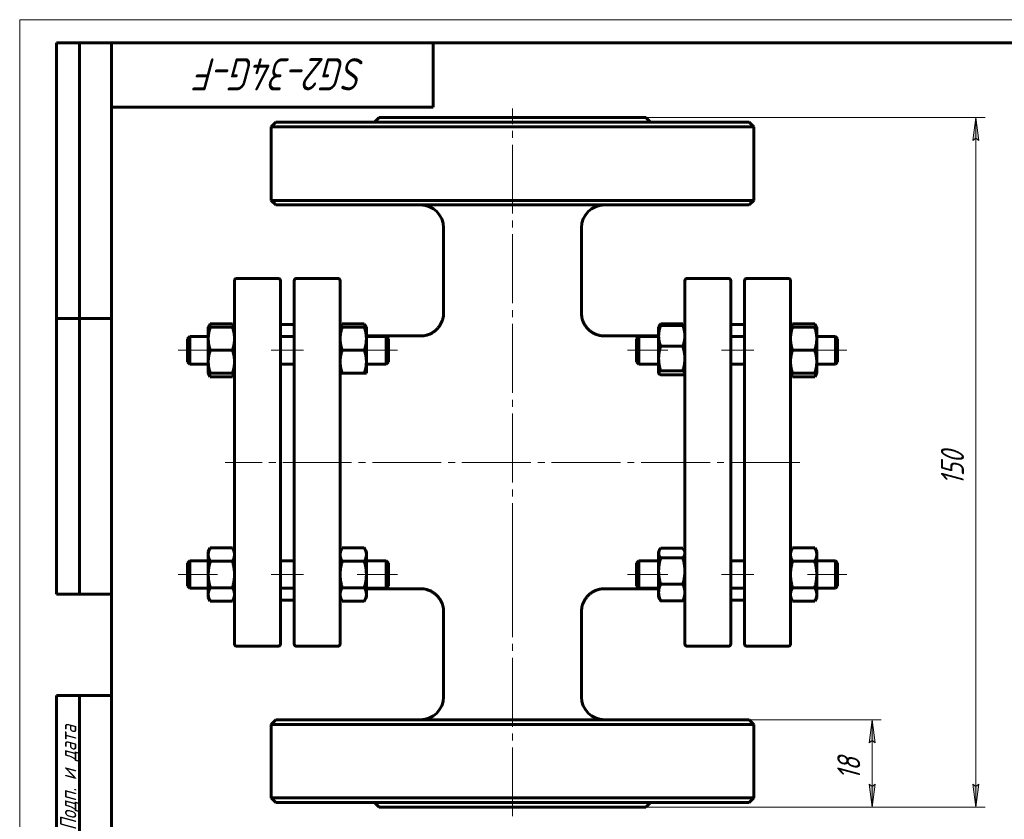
# Model space of a CAD drawing. Header units: millimetres. Extents: x 0 to 420, y 0 to 297.
# Tile 2 of 3: x 0 to 214, y 123 to 297. Entities that reach past the tile are written whole.
import ezdxf

# ---------------------------------------------------------------- set-up
doc = ezdxf.new("R2010")
doc.units = ezdxf.units.MM
for name, pattern in [('K5LT_AXLED', [19.5, 15, -1.5, 1.5, -1.5]), ('K5LT_BASIC', [0]), ('K5LT_THIN', [0])]:
    doc.linetypes.add(name, pattern=pattern)
doc.layers.add('Системный слой', color=7, linetype='Continuous')
doc.layers.add('Системный слой (1)', color=251, linetype='Continuous', true_color=0x6c6c6c)
doc.styles.add('KDIMTEXTSTYLE', font='GOST_AU.SHX', dxfattribs={"width": 0.96, "oblique": 15, "height": 5})
doc.styles.add('KTEXTSTYLE', font='GOST_AU.SHX', dxfattribs={"width": 0.96, "height": 5})
doc.dimstyles.new('KDIMSTYLE (1.00)', dxfattribs={"dimtxt": 5, "dimasz": 1, "dimexe": 2, "dimexo": 0, "dimgap": 1, "dimtad": 1, "dimtxsty": 'KDIMTEXTSTYLE', "dimsah": 1, "dimcen": 0, "dimdle": 1, "dimadec": 0, "dimazin": 0, "dimtfac": 0.667, "dimtmove": 0, "dimatfit": 3, "dimfxl": 1, "dimtvp": 1, "dimtolj": 1, "dimtzin": 0, "dimarcsym": 0})

# ---------------------------------------------------------------- blocks, each defined once
blk = doc.blocks.new('U0')
at = {"layer": 'Системный слой (1)', "linetype": 'K5LT_BASIC', "lineweight": 60}
for p, q in [((139.04, 220.16), (139.04, 220.12)), ((139.04, 220.12), (139.05, 220.08)), ((139.05, 220.08), (139.07, 220.04)), ((139.07, 220.04), (139.15, 219.94)), ((139.15, 219.94), (139.29, 219.83)), ((139.29, 219.83), (139.48, 219.72))]:
    blk.add_line(p, q, dxfattribs=at)
blk = doc.blocks.new('U1')
at = {"layer": 'Системный слой (1)', "linetype": 'K5LT_BASIC', "lineweight": 60}
for p, q in [((144.29, 219.72), (144.48, 219.83)), ((144.48, 219.83), (144.62, 219.94)), ((144.62, 219.94), (144.7, 220.04)), ((144.7, 220.04), (144.72, 220.08)), ((144.72, 220.08), (144.73, 220.12)), ((144.73, 220.12), (144.74, 220.16))]:
    blk.add_line(p, q, dxfattribs=at)
blk = doc.blocks.new('U2')
at = {"layer": 'Системный слой (1)', "linetype": 'K5LT_BASIC', "lineweight": 60}
for p, q in [((75.44, 173.2), (87.24, 173.2)), ((127.23, 173.2), (139.04, 173.2))]:
    blk.add_line(p, q, dxfattribs=at)
blk = doc.blocks.new('U3')
at = {"layer": 'Системный слой (1)', "linetype": 'K5LT_BASIC', "lineweight": 60}
for p, q in [((75.44, 228.2), (87.24, 228.2)), ((127.23, 228.2), (139.04, 228.2))]:
    blk.add_line(p, q, dxfattribs=at)
blk = doc.blocks.new('U4')
at = {"layer": 'Системный слой (1)', "linetype": 'K5LT_BASIC', "lineweight": 60}
for p, q in [((69.92, 230.35), (69.84, 230.1)), ((70.04, 230.6), (69.92, 230.35)), ((70.18, 230.87), (70.04, 230.6))]:
    blk.add_line(p, q, dxfattribs=at)
blk = doc.blocks.new('U5')
at = {"layer": 'Системный слой (1)', "linetype": 'K5LT_BASIC', "lineweight": 60}
for p, q in [((75.13, 230.6), (74.99, 230.87)), ((75.25, 230.35), (75.13, 230.6)), ((75.33, 230.1), (75.25, 230.35))]:
    blk.add_line(p, q, dxfattribs=at)
blk = doc.blocks.new('U6')
at = {"layer": 'Системный слой (1)', "linetype": 'K5LT_BASIC', "lineweight": 60}
for p, q in [((41.14, 220.1), (41.22, 219.85)), ((41.22, 219.85), (41.34, 219.6)), ((41.34, 219.6), (41.48, 219.33))]:
    blk.add_line(p, q, dxfattribs=at)
blk = doc.blocks.new('U7')
at = {"layer": 'Системный слой (1)', "linetype": 'K5LT_BASIC', "lineweight": 60}
for p, q in [((41.22, 230.35), (41.14, 230.1)), ((41.34, 230.6), (41.22, 230.35)), ((41.48, 230.87), (41.34, 230.6))]:
    blk.add_line(p, q, dxfattribs=at)
blk = doc.blocks.new('U8')
at = {"layer": 'Системный слой (1)', "linetype": 'K5LT_BASIC', "lineweight": 60}
for p, q in [((46.29, 219.33), (46.43, 219.6)), ((46.43, 219.6), (46.55, 219.85)), ((46.55, 219.85), (46.63, 220.1))]:
    blk.add_line(p, q, dxfattribs=at)
blk = doc.blocks.new('U9')
at = {"layer": 'Системный слой (1)', "linetype": 'K5LT_BASIC', "lineweight": 60}
for p, q in [((46.43, 230.6), (46.29, 230.87)), ((46.55, 230.35), (46.43, 230.6)), ((46.63, 230.1), (46.55, 230.35))]:
    blk.add_line(p, q, dxfattribs=at)
blk = doc.blocks.new('U10')
at = {"layer": 'Системный слой (1)', "linetype": 'K5LT_BASIC', "lineweight": 60}
for p, q in [((167.92, 230.35), (167.84, 230.1)), ((168.04, 230.6), (167.92, 230.35)), ((168.18, 230.87), (168.04, 230.6))]:
    blk.add_line(p, q, dxfattribs=at)
blk = doc.blocks.new('U11')
at = {"layer": 'Системный слой (1)', "linetype": 'K5LT_BASIC', "lineweight": 60}
for p, q in [((167.84, 220.1), (167.92, 219.85)), ((167.92, 219.85), (168.04, 219.6)), ((168.04, 219.6), (168.18, 219.33))]:
    blk.add_line(p, q, dxfattribs=at)
blk = doc.blocks.new('U12')
at = {"layer": 'Системный слой (1)', "linetype": 'K5LT_BASIC', "lineweight": 60}
for p, q in [((172.99, 219.33), (173.13, 219.6)), ((173.13, 219.6), (173.25, 219.85)), ((173.25, 219.85), (173.33, 220.1))]:
    blk.add_line(p, q, dxfattribs=at)
blk = doc.blocks.new('U13')
at = {"layer": 'Системный слой (1)', "linetype": 'K5LT_BASIC', "lineweight": 60}
for p, q in [((173.13, 230.6), (172.99, 230.87)), ((173.25, 230.35), (173.13, 230.6)), ((173.33, 230.1), (173.25, 230.35))]:
    blk.add_line(p, q, dxfattribs=at)
blk = doc.blocks.new('U14')
at = {"layer": 'Системный слой (1)', "linetype": 'K5LT_BASIC', "lineweight": 60}
for p, q in [((139.06, 181.2), (139.04, 180.97)), ((139.13, 181.43), (139.06, 181.2)), ((139.25, 181.68), (139.13, 181.43)), ((139.32, 181.79), (139.25, 181.68)), ((139.39, 181.9), (139.32, 181.79)), ((139.48, 182.02), (139.39, 181.9))]:
    blk.add_line(p, q, dxfattribs=at)
blk = doc.blocks.new('U15')
at = {"layer": 'Системный слой (1)', "linetype": 'K5LT_BASIC', "lineweight": 60}
for p, q in [((144.38, 181.9), (144.29, 182.02)), ((144.46, 181.79), (144.38, 181.9)), ((144.52, 181.68), (144.46, 181.79)), ((144.64, 181.43), (144.52, 181.68)), ((144.71, 181.2), (144.64, 181.43)), ((144.74, 180.97), (144.71, 181.2))]:
    blk.add_line(p, q, dxfattribs=at)
blk = doc.blocks.new('U16')
at = {"layer": 'Системный слой (1)', "linetype": 'K5LT_BASIC', "lineweight": 60}
for p, q in [((139.17, 230.32), (139.14, 230.24)), ((139.21, 230.39), (139.17, 230.32)), ((139.25, 230.47), (139.21, 230.39)), ((139.32, 230.58), (139.25, 230.47)), ((139.39, 230.69), (139.32, 230.58)), ((139.48, 230.81), (139.39, 230.69))]:
    blk.add_line(p, q, dxfattribs=at)
blk = doc.blocks.new('U17')
at = {"layer": 'Системный слой (1)', "linetype": 'K5LT_BASIC', "lineweight": 60}
for p, q in [((144.38, 230.69), (144.29, 230.81)), ((144.46, 230.58), (144.38, 230.69)), ((144.52, 230.47), (144.46, 230.58)), ((144.56, 230.39), (144.52, 230.47)), ((144.6, 230.32), (144.56, 230.39)), ((144.63, 230.24), (144.6, 230.32))]:
    blk.add_line(p, q, dxfattribs=at)
blk = doc.blocks.new('D0')
at = {"layer": 'Системный слой (1)'}
for points in [[(208.71, 270.7), (208.05, 275.7), (207.39, 270.7), (208.05, 271.2)], [(208.05, 125.7), (208.71, 130.7), (208.05, 130.2), (207.39, 130.7)]]:
    blk.add_hatch(color=256, dxfattribs=at).paths.add_polyline_path(points)
at = {"layer": 'Системный слой (1)', "linetype": 'K5LT_THIN', "lineweight": 18}
for p, q in [((107.24, 275.7), (210.05, 275.7)), ((207.39, 270.7), (208.05, 275.7)), ((208.05, 275.7), (208.71, 270.7)), ((208.05, 271.2), (207.39, 270.7)), ((208.71, 270.7), (208.05, 271.2)), ((208.05, 125.7), (207.39, 130.7)), ((207.39, 130.7), (208.05, 130.2)), ((208.05, 130.2), (208.71, 130.7)), ((208.71, 130.7), (208.05, 125.7)), ((107.24, 125.7), (210.05, 125.7))]:
    blk.add_line(p, q, dxfattribs=at)
blk.add_wipeout([(207.05, 195.76), (199.67, 195.76), (199.67, 205.25), (207.05, 205.25)]).dxf.layer = 'Системный слой (1)'
blk.add_line((208.05, 275.7), (208.05, 125.7), dxfattribs=at)
at = {"layer": 'Системный слой (1)', "insert": (200.46, 195.76), "char_height": 5, "attachment_point": 1, "rotation": 90, "style": 'KTEXTSTYLE'}
blk.add_mtext('\\H5.0;\\W1.000;\\Q15;\\Q15;\\W0.960;150', dxfattribs=at)
blk = doc.blocks.new('KDIMARROW_01')
at = {"layer": 'Системный слой'}
blk.add_hatch(color=0, dxfattribs=at).paths.add_polyline_path([(-5, -0.66), (0, 0), (-5, 0.66), (-4.5, 0)])
at = {"layer": 'Системный слой', "color": 0, "linetype": 'K5LT_THIN', "lineweight": 18}
for p, q in [((-4.5, 0), (-5, 0.66)), ((-5, 0.66), (0, 0)), ((0, 0), (-5, -0.66)), ((-5, -0.66), (-4.5, 0))]:
    blk.add_line(p, q, dxfattribs=at)
at = {"layer": 'Системный слой (1)', "color": 0, "linetype": 'K5LT_THIN', "lineweight": 18}
blk.add_line((318.02, 200.7), (317.02, 200.7), dxfattribs=at)
blk = doc.blocks.new('D1')
at = {"layer": 'Системный слой (1)'}
blk.add_hatch(color=256, dxfattribs=at).paths.add_polyline_path([(186.15, 139.7), (185.49, 144.7), (184.83, 139.7), (185.49, 140.2)])
at = {"layer": 'Системный слой (1)', "linetype": 'K5LT_THIN', "lineweight": 18}
for p, q in [((153.16, 144.7), (187.49, 144.7)), ((184.83, 139.7), (185.49, 144.7)), ((185.49, 144.7), (186.15, 139.7)), ((185.49, 140.2), (184.83, 139.7)), ((186.15, 139.7), (185.49, 140.2)), ((128.95, 125.7), (187.49, 125.7))]:
    blk.add_line(p, q, dxfattribs=at)
blk.add_wipeout([(184.49, 131.65), (177.11, 131.65), (177.11, 138.48), (184.49, 138.48)]).dxf.layer = 'Системный слой (1)'
at = {"layer": 'Системный слой (1)'}
blk.add_hatch(color=256, dxfattribs=at).paths.add_polyline_path([(185.49, 125.7), (186.15, 130.7), (185.49, 130.2), (184.83, 130.7)])
at = {"layer": 'Системный слой (1)', "linetype": 'K5LT_THIN', "lineweight": 18}
for p, q in [((185.49, 144.7), (185.49, 125.7)), ((185.49, 125.7), (184.83, 130.7)), ((184.83, 130.7), (185.49, 130.2)), ((185.49, 130.2), (186.15, 130.7)), ((186.15, 130.7), (185.49, 125.7))]:
    blk.add_line(p, q, dxfattribs=at)
at = {"layer": 'Системный слой (1)', "insert": (177.9, 131.65), "char_height": 5, "attachment_point": 1, "rotation": 90, "style": 'KTEXTSTYLE'}
blk.add_mtext('\\H5.0;\\W1.000;\\Q15;\\Q15;\\W0.960;18', dxfattribs=at)
blk = doc.blocks.new('U57')
at = {"linetype": 'K5LT_THIN', "lineweight": 18}
for p, q in [((0, 0), (0, 297)), ((0, 297), (420, 297))]:
    blk.add_line(p, q, dxfattribs=at)
at = {"linetype": 'K5LT_BASIC', "lineweight": 60}
for p, q in [((8, 172), (8, 292)), ((20, 292), (8, 292)), ((13, 172), (13, 292)), ((20, 5), (20, 292)), ((20, 292), (415, 292)), ((90, 292), (90, 278)), ((90, 278), (20, 278)), ((20, 232), (8, 232)), ((20, 172), (8, 172)), ((8, 5), (8, 150)), ((20, 150), (8, 150)), ((13, 5), (13, 150))]:
    blk.add_line(p, q, dxfattribs=at)
at = {"attachment_point": 1, "style": 'KTEXTSTYLE'}
for s, insert, char_height, rotation in [('\\H5.0;\\W1.000;\\Q15;\\Q15;\\W0.960;\\H7.00;SG2-34G-F', (75.26, 281.64), 7, 180), ('\\H5.0;\\W1.000;\\Q15;\\Q15;\\W0.960;\\H3.50;Подп. и дата', (8.82, 120.66), 3.5, 90)]:
    blk.add_mtext(s, dxfattribs=dict(at, insert=insert, char_height=char_height, rotation=rotation))

msp = doc.modelspace()

# ---------------------------------------------------------------- linework, layer by layer
at = {"layer": 'Системный слой (1)', "linetype": 'K5LT_BASIC', "lineweight": 60}
for p, q in [((55.736, 274.704), (54.736, 273.704)), ((158.736, 274.704), (55.736, 274.704)), ((78.236, 275.704), (77.236, 274.704)), ((78.236, 275.704), (136.236, 275.704)), ((136.236, 275.704), (137.236, 274.704)), ((158.736, 274.704), (159.736, 273.704)), ((54.736, 273.704), (159.736, 273.704)), ((54.736, 257.704), (54.736, 273.704)), ((159.736, 257.704), (159.736, 273.704)), ((55.736, 256.704), (54.736, 257.704)), ((159.736, 257.704), (54.736, 257.704)), ((158.736, 256.704), (159.736, 257.704)), ((55.736, 256.704), (158.736, 256.704)), ((92.24, 233.199), (92.236, 251.704)), ((122.236, 233.198), (122.236, 251.704)), ((46.736, 228.635), (46.736, 240.204)), ((47.236, 240.704), (56.236, 240.704)), ((56.736, 240.204), (56.736, 161.204)), ((59.736, 161.204), (59.736, 240.204)), ((69.236, 240.704), (60.236, 240.704)), ((69.736, 240.204), (69.736, 228.635)), ((144.736, 240.204), (144.736, 228.635)), ((154.236, 240.704), (145.236, 240.704)), ((154.736, 161.204), (154.736, 240.204)), ((157.736, 240.204), (157.736, 161.204)), ((158.236, 240.704), (167.236, 240.704)), ((167.736, 228.635), (167.736, 240.204)), ((41.036, 230.099), (41.482, 230.873)), ((41.036, 227.599), (41.036, 230.099)), ((41.036, 230.099), (41.482, 230.099)), ((41.482, 230.873), (46.289, 230.873)), ((41.482, 230.099), (46.289, 230.099)), ((46.736, 230.099), (46.289, 230.873)), ((46.289, 230.099), (46.736, 230.099)), ((56.736, 230.704), (59.736, 230.704)), ((69.736, 230.099), (70.182, 230.873)), ((69.736, 230.099), (70.182, 230.099)), ((70.182, 230.873), (74.989, 230.873)), ((70.182, 230.099), (74.989, 230.099)), ((75.436, 230.099), (74.989, 230.873)), ((74.989, 230.099), (75.436, 230.099)), ((75.436, 230.099), (75.436, 227.599)), ((139.036, 230.099), (139.069, 230.157)), ((139.036, 228.221), (139.036, 230.099)), ((139.069, 230.157), (139.248, 230.468)), ((139.482, 230.807), (144.289, 230.807)), ((139.482, 230.476), (144.289, 230.476)), ((144.702, 230.157), (144.523, 230.468)), ((144.736, 230.099), (144.702, 230.157)), ((154.736, 230.704), (157.736, 230.704)), ((167.736, 230.099), (168.182, 230.873)), ((167.736, 230.099), (168.182, 230.099)), ((168.182, 230.873), (172.989, 230.873)), ((168.182, 230.099), (172.989, 230.099)), ((173.436, 230.099), (172.989, 230.873)), ((172.989, 230.099), (173.436, 230.099)), ((173.436, 230.099), (173.436, 227.599)), ((36.486, 227.599), (36.986, 228.099)), ((36.486, 222.599), (36.486, 227.599)), ((36.986, 228.099), (36.986, 222.099)), ((36.986, 228.099), (41.036, 228.099)), ((41.036, 222.599), (41.036, 227.599)), ((46.736, 172.773), (46.736, 228.635)), ((56.736, 228.099), (59.736, 228.099)), ((69.736, 228.635), (69.736, 172.773)), ((75.436, 228.099), (79.736, 228.099)), ((75.436, 227.599), (75.436, 222.599)), ((80.236, 227.599), (79.736, 228.099)), ((79.736, 222.099), (79.736, 228.099)), ((80.236, 227.599), (80.236, 222.599)), ((134.236, 227.599), (134.736, 228.099)), ((134.236, 227.599), (134.236, 222.599)), ((134.736, 222.099), (134.736, 228.099)), ((134.736, 228.099), (139.036, 228.099)), ((139.036, 223.278), (139.036, 228.221)), ((144.736, 228.635), (144.736, 172.773)), ((154.736, 228.099), (157.736, 228.099)), ((167.736, 172.773), (167.736, 228.635)), ((173.436, 228.099), (177.486, 228.099)), ((173.436, 227.599), (173.436, 222.599)), ((177.486, 228.099), (177.486, 222.099)), ((177.986, 227.599), (177.486, 228.099)), ((177.986, 222.599), (177.986, 227.599)), ((41.482, 225.099), (46.289, 225.099)), ((70.182, 225.099), (74.989, 225.099)), ((139.482, 225.967), (144.289, 225.967)), ((168.182, 225.099), (172.989, 225.099)), ((139.036, 220.156), (139.036, 223.278)), ((36.486, 222.599), (36.986, 222.099)), ((36.986, 222.099), (41.036, 222.099)), ((41.036, 220.099), (41.036, 222.599)), ((56.736, 222.099), (59.736, 222.099)), ((75.436, 222.599), (75.436, 220.099)), ((75.436, 222.099), (79.736, 222.099)), ((80.236, 222.599), (79.736, 222.099)), ((134.236, 222.599), (134.736, 222.099)), ((134.736, 222.099), (139.036, 222.099)), ((154.736, 222.099), (157.736, 222.099)), ((173.436, 222.599), (173.436, 220.099)), ((173.436, 222.099), (177.486, 222.099)), ((177.986, 222.599), (177.486, 222.099)), ((41.482, 220.099), (41.036, 220.099)), ((41.036, 220.099), (41.482, 219.326)), ((41.482, 220.099), (46.289, 220.099)), ((41.482, 219.326), (46.289, 219.326)), ((46.736, 220.099), (46.289, 220.099)), ((46.736, 220.099), (46.289, 219.326)), ((70.182, 220.099), (69.736, 220.099)), ((70.182, 220.099), (74.989, 220.099)), ((75.436, 220.099), (74.989, 220.099)), ((139.036, 220.099), (139.036, 220.156)), ((139.036, 220.099), (139.069, 220.042)), ((139.482, 220.59), (144.289, 220.59)), ((139.482, 219.722), (144.289, 219.722)), ((144.736, 220.099), (144.702, 220.042)), ((167.736, 220.099), (168.182, 219.326)), ((168.182, 220.099), (167.736, 220.099)), ((168.182, 220.099), (172.989, 220.099)), ((168.182, 219.326), (172.989, 219.326)), ((173.436, 220.099), (172.989, 219.326)), ((173.436, 220.099), (172.989, 220.099)), ((41.036, 181.309), (41.482, 182.082)), ((41.036, 180.639), (41.036, 181.309)), ((41.036, 176.309), (41.036, 180.639)), ((41.482, 182.082), (46.289, 182.082)), ((46.736, 181.309), (46.289, 182.082)), ((69.736, 181.309), (70.182, 182.082)), ((70.182, 182.082), (74.989, 182.082)), ((75.436, 181.309), (74.989, 182.082)), ((75.436, 181.309), (75.436, 180.639)), ((75.436, 180.639), (75.436, 176.309)), ((139.036, 181.309), (139.248, 181.678)), ((139.036, 180.965), (139.036, 181.309)), ((139.036, 177.06), (139.036, 180.965)), ((139.482, 182.017), (144.289, 182.017)), ((144.736, 181.309), (144.523, 181.678)), ((167.736, 181.309), (168.182, 182.082)), ((168.182, 182.082), (172.989, 182.082)), ((173.436, 181.309), (172.989, 182.082)), ((173.436, 181.309), (173.436, 180.639)), ((173.436, 180.639), (173.436, 176.309)), ((36.486, 178.809), (36.986, 179.309)), ((36.486, 173.809), (36.486, 178.809)), ((36.986, 179.309), (36.986, 173.309)), ((36.986, 179.309), (41.036, 179.309)), ((41.482, 179.196), (46.289, 179.196)), ((56.736, 179.309), (59.736, 179.309)), ((70.182, 179.196), (74.989, 179.196)), ((75.436, 179.309), (79.736, 179.309)), ((80.236, 178.809), (79.736, 179.309)), ((79.736, 173.309), (79.736, 179.309)), ((80.236, 178.809), (80.236, 173.809)), ((134.236, 178.809), (134.736, 179.309)), ((134.236, 178.809), (134.236, 173.809)), ((134.736, 179.309), (139.036, 179.309)), ((134.736, 173.309), (134.736, 179.309)), ((139.482, 179.914), (144.289, 179.914)), ((154.736, 179.309), (157.736, 179.309)), ((168.182, 179.196), (172.989, 179.196)), ((173.436, 179.309), (177.486, 179.309)), ((177.486, 179.309), (177.486, 173.309)), ((177.986, 178.809), (177.486, 179.309)), ((177.986, 173.809), (177.986, 178.809)), ((41.036, 171.979), (41.036, 176.309)), ((75.436, 176.309), (75.436, 171.979)), ((139.036, 172.403), (139.036, 177.06)), ((173.436, 176.309), (173.436, 171.979)), ((36.486, 173.809), (36.986, 173.309)), ((80.236, 173.809), (79.736, 173.309)), ((134.236, 173.809), (134.736, 173.309)), ((139.482, 174.206), (144.289, 174.206)), ((177.986, 173.809), (177.486, 173.309)), ((36.986, 173.309), (41.036, 173.309)), ((41.036, 171.309), (41.036, 171.979)), ((41.482, 173.422), (46.289, 173.422)), ((46.736, 161.204), (46.736, 172.773)), ((56.736, 173.309), (59.736, 173.309)), ((69.736, 172.773), (69.736, 161.204)), ((70.182, 173.422), (74.989, 173.422)), ((75.436, 173.309), (79.736, 173.309)), ((75.436, 171.979), (75.436, 171.309)), ((134.736, 173.309), (139.036, 173.309)), ((139.036, 171.309), (139.036, 172.403)), ((144.736, 172.773), (144.736, 161.204)), ((154.736, 173.309), (157.736, 173.309)), ((167.736, 161.204), (167.736, 172.773)), ((168.182, 173.422), (172.989, 173.422)), ((173.436, 173.309), (177.486, 173.309)), ((173.436, 171.979), (173.436, 171.309)), ((41.036, 171.309), (41.482, 170.535)), ((41.482, 170.535), (46.289, 170.535)), ((46.736, 171.309), (46.289, 170.535)), ((56.736, 170.704), (59.736, 170.704)), ((69.736, 171.309), (70.182, 170.535)), ((70.182, 170.535), (74.989, 170.535)), ((75.436, 171.309), (74.989, 170.535)), ((139.036, 171.309), (139.248, 170.94)), ((139.482, 170.601), (144.289, 170.601)), ((144.736, 171.309), (144.523, 170.94)), ((154.736, 170.704), (157.736, 170.704)), ((167.736, 171.309), (168.182, 170.535)), ((168.182, 170.535), (172.989, 170.535)), ((173.436, 171.309), (172.989, 170.535)), ((92.236, 149.704), (92.24, 168.21)), ((122.236, 149.704), (122.233, 168.211)), ((47.236, 160.704), (56.236, 160.704)), ((69.236, 160.704), (60.236, 160.704)), ((154.236, 160.704), (145.236, 160.704)), ((158.236, 160.704), (167.236, 160.704)), ((55.736, 144.704), (54.736, 143.704)), ((54.736, 127.704), (54.736, 143.704)), ((54.736, 143.704), (159.736, 143.704)), ((158.736, 144.704), (55.736, 144.704)), ((158.736, 144.704), (159.736, 143.704)), ((159.736, 127.704), (159.736, 143.704)), ((55.736, 126.704), (54.736, 127.704)), ((159.736, 127.704), (54.736, 127.704)), ((55.736, 126.704), (158.736, 126.704)), ((78.236, 125.704), (77.236, 126.704)), ((136.236, 125.704), (137.236, 126.704)), ((158.736, 126.704), (159.736, 127.704)), ((78.236, 125.704), (136.236, 125.704))]:
    msp.add_line(p, q, dxfattribs=at)
at = {"layer": 'Системный слой (1)', "linetype": 'K5LT_AXLED', "lineweight": 18}
for p, q in [((43.036, 225.099), (34.486, 225.099)), ((61.736, 225.099), (54.736, 225.099)), ((82.236, 225.099), (73.436, 225.099)), ((43.036, 176.309), (34.486, 176.309)), ((61.736, 176.309), (54.736, 176.309)), ((82.236, 176.309), (73.436, 176.309))]:
    msp.add_line(p, q, dxfattribs=at)
at = {"layer": 'Системный слой (1)', "linetype": 'K5LT_BASIC', "lineweight": 60}
for centre, radius, start, end in [((87.236, 251.704), 5, 0, 90), ((127.236, 251.704), 5, 90, 180), ((47.236, 240.204), 0.5, 90, 180), ((56.236, 240.204), 0.5, 0, 90), ((60.236, 240.204), 0.5, 90, 180), ((69.236, 240.204), 0.5, 0, 90), ((145.236, 240.204), 0.5, 90, 180), ((154.236, 240.204), 0.5, 0, 90), ((158.236, 240.204), 0.5, 90, 180), ((167.236, 240.204), 0.5, 0, 90), ((71.736, 230.204), 2, 180, 183.00413), ((142.736, 230.204), 2, 357.12126, 0), ((71.736, 171.204), 2, 177.12126, 180), ((142.736, 171.204), 2, 0, 2.87874), ((47.236, 161.204), 0.5, 180, 270), ((56.236, 161.204), 0.5, 270, 0), ((60.236, 161.204), 0.5, 180, 270), ((69.236, 161.204), 0.5, 270, 0), ((145.236, 161.204), 0.5, 180, 270), ((154.236, 161.204), 0.5, 270, 0), ((158.236, 161.204), 0.5, 180, 270), ((167.236, 161.204), 0.5, 270, 0), ((87.236, 149.704), 5, 270, 0), ((127.236, 149.704), 5, 180, 270)]:
    msp.add_arc(centre, radius, start, end, dxfattribs=at)
for points, knots in [([(92.24, 233.199), (92.241, 233.198), (92.241, 233.198), (92.241, 233.194), (92.241, 233.192), (92.241, 233.186), (92.241, 233.182), (92.241, 233.171), (92.241, 233.164), (92.241, 233.142), (92.24, 233.128), (92.24, 233.087), (92.239, 233.059), (92.236, 232.978), (92.233, 232.924), (92.222, 232.765), (92.211, 232.66), (92.169, 232.35), (92.129, 232.146), (92.021, 231.733), (91.951, 231.525), (91.787, 231.122), (91.692, 230.927), (91.478, 230.55), (91.358, 230.369), (91.095, 230.02), (90.951, 229.853), (90.649, 229.546), (90.492, 229.405), (90.162, 229.145), (89.99, 229.027), (89.62, 228.805), (89.422, 228.703), (89.012, 228.526), (88.799, 228.45), (88.367, 228.327), (88.148, 228.28), (87.7, 228.216), (87.472, 228.199), (87.243, 228.199)], [0, 0, 0, 0, 0.0029263, 0.0029263, 0.0207703, 0.0207703, 0.0489993, 0.0489993, 0.101728, 0.101728, 0.2034559, 0.2034559, 0.4031825, 0.4031825, 0.7951769, 0.7951769, 1.564248, 1.564248, 3.0725555, 3.0725555, 4.6632246, 4.6632246, 6.2361638, 6.2361638, 7.8126687, 7.8126687, 9.4107275, 9.4107275, 10.9438689, 10.9438689, 12.4610178, 12.4610178, 14.0753005, 14.0753005, 15.7110711, 15.7110711, 17.3380893, 17.3380893, 18.9990679, 18.9990679, 18.9990679, 18.9990679]), ([(122.23, 233.198), (122.23, 233.195), (122.23, 233.193), (122.23, 233.188), (122.23, 233.185), (122.23, 233.176), (122.23, 233.17), (122.23, 233.154), (122.23, 233.143), (122.231, 233.112), (122.231, 233.091), (122.233, 233.029), (122.235, 232.988), (122.241, 232.867), (122.248, 232.787), (122.272, 232.552), (122.295, 232.398), (122.368, 232.031), (122.424, 231.819), (122.564, 231.408), (122.646, 231.207), (122.836, 230.82), (122.943, 230.633), (123.183, 230.27), (123.316, 230.094), (123.603, 229.763), (123.757, 229.607), (124.082, 229.318), (124.252, 229.186), (124.605, 228.948), (124.788, 228.841), (125.176, 228.644), (125.383, 228.556), (125.807, 228.407), (126.024, 228.347), (126.461, 228.256), (126.681, 228.226), (127.01, 228.203), (127.119, 228.199), (127.228, 228.199)], [0, 0, 0, 0, 0.0149197, 0.0149197, 0.0372992, 0.0372992, 0.0783284, 0.0783284, 0.1566568, 0.1566568, 0.3095836, 0.3095836, 0.6079775, 0.6079775, 1.1898456, 1.1898456, 2.3237426, 2.3237426, 3.9120446, 3.9120446, 5.4812761, 5.4812761, 7.0478212, 7.0478212, 8.6429913, 8.6429913, 10.236805, 10.236805, 11.7984593, 11.7984593, 13.3337939, 13.3337939, 14.9633218, 14.9633218, 16.5983563, 16.5983563, 18.208879, 18.208879, 18.9990678, 18.9990678, 18.9990678, 18.9990678]), ([(92.24, 168.21), (92.241, 168.21), (92.241, 168.211), (92.241, 168.214), (92.241, 168.217), (92.241, 168.223), (92.241, 168.227), (92.241, 168.238), (92.241, 168.246), (92.241, 168.268), (92.241, 168.282), (92.24, 168.324), (92.239, 168.353), (92.236, 168.436), (92.233, 168.491), (92.221, 168.655), (92.21, 168.763), (92.166, 169.082), (92.123, 169.291), (92.01, 169.709), (91.939, 169.916), (91.772, 170.318), (91.676, 170.512), (91.459, 170.887), (91.338, 171.068), (91.072, 171.416), (90.928, 171.582), (90.632, 171.878), (90.483, 172.011), (90.162, 172.263), (89.99, 172.382), (89.62, 172.603), (89.422, 172.705), (89.012, 172.883), (88.799, 172.959), (88.367, 173.081), (88.148, 173.128), (87.7, 173.193), (87.472, 173.209), (87.243, 173.21)], [0, 0, 0, 0, 0.0032258, 0.0032258, 0.0214177, 0.0214177, 0.0503185, 0.0503185, 0.1043786, 0.1043786, 0.2087572, 0.2087572, 0.4137729, 0.4137729, 0.8163213, 0.8163213, 1.606452, 1.606452, 3.1567813, 3.1567813, 4.7477132, 4.7477132, 6.3196188, 6.3196188, 7.8982635, 7.8982635, 9.4964965, 9.4964965, 10.9440564, 10.9440564, 12.4611871, 12.4611871, 14.0755036, 14.0755036, 15.711395, 15.711395, 17.3386233, 17.3386233, 18.9990648, 18.9990648, 18.9990648, 18.9990648]), ([(122.23, 168.211), (122.23, 168.213), (122.23, 168.216), (122.23, 168.221), (122.23, 168.224), (122.23, 168.233), (122.23, 168.238), (122.23, 168.255), (122.23, 168.265), (122.231, 168.297), (122.231, 168.318), (122.233, 168.381), (122.235, 168.422), (122.241, 168.543), (122.248, 168.623), (122.272, 168.858), (122.295, 169.013), (122.369, 169.381), (122.425, 169.593), (122.564, 170.003), (122.646, 170.202), (122.836, 170.589), (122.943, 170.776), (123.183, 171.139), (123.316, 171.314), (123.603, 171.646), (123.758, 171.802), (124.082, 172.09), (124.253, 172.222), (124.605, 172.461), (124.788, 172.568), (125.176, 172.765), (125.383, 172.853), (125.807, 173.001), (126.024, 173.062), (126.461, 173.152), (126.681, 173.183), (127.011, 173.206), (127.119, 173.21), (127.228, 173.21)], [0, 0, 0, 0, 0.0149685, 0.0149685, 0.0374212, 0.0374212, 0.0785846, 0.0785846, 0.1571692, 0.1571692, 0.3105962, 0.3105962, 0.6099661, 0.6099661, 1.1937374, 1.1937374, 2.3313431, 2.3313431, 3.9199569, 3.9199569, 5.4812699, 5.4812699, 7.0481232, 7.0481232, 8.6435806, 8.6435806, 10.2375811, 10.2375811, 11.7992778, 11.7992778, 13.3346583, 13.3346583, 14.9642966, 14.9642966, 16.5995273, 16.5995273, 18.2101966, 18.2101966, 18.9990647, 18.9990647, 18.9990647, 18.9990647])]:
    msp.add_open_spline(points, degree=3, knots=knots, dxfattribs=at)
for points, weights in [([(41.482, 230.099), (41.036, 228.76), (41.036, 227.599)], [1, 1.0379548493, 1]), ([(46.736, 227.599), (46.736, 228.76), (46.289, 230.099)], [1, 1.0379548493, 1]), ([(70.182, 230.099), (69.736, 228.76), (69.736, 227.599)], [1, 1.0379548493, 1]), ([(75.436, 227.599), (75.436, 228.76), (74.989, 230.099)], [1, 1.0379548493, 1]), ([(139.482, 230.476), (139.036, 229.268), (139.036, 228.221)], [1, 1.0379548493, 1]), ([(139.069, 230.157), (139.155, 230.306), (139.482, 230.476)], [1.01511635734, 1.02753739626, 1]), ([(144.736, 228.221), (144.736, 229.268), (144.289, 230.476)], [1, 1.0379548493, 1]), ([(144.289, 230.476), (144.616, 230.306), (144.702, 230.157)], [1, 1.02753764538, 1.0151161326]), ([(168.182, 230.099), (167.736, 228.76), (167.736, 227.599)], [1, 1.0379548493, 1]), ([(173.436, 227.599), (173.436, 228.76), (172.989, 230.099)], [1, 1.0379548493, 1]), ([(41.036, 227.599), (41.036, 226.439), (41.482, 225.099)], [1, 1.0379548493, 1]), ([(46.289, 225.099), (46.736, 226.439), (46.736, 227.599)], [1, 1.0379548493, 1]), ([(69.736, 227.599), (69.736, 226.439), (70.182, 225.099)], [1, 1.0379548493, 1]), ([(74.989, 225.099), (75.436, 226.439), (75.436, 227.599)], [1, 1.0379548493, 1]), ([(139.036, 228.221), (139.036, 227.175), (139.482, 225.967)], [1, 1.0379548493, 1]), ([(144.289, 225.967), (144.736, 227.175), (144.736, 228.221)], [1, 1.0379548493, 1]), ([(167.736, 227.599), (167.736, 226.439), (168.182, 225.099)], [1, 1.0379548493, 1]), ([(172.989, 225.099), (173.436, 226.439), (173.436, 227.599)], [1, 1.0379548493, 1]), ([(41.482, 225.099), (41.036, 223.76), (41.036, 222.599)], [1, 1.0379548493, 1]), ([(46.736, 222.599), (46.736, 223.76), (46.289, 225.099)], [1, 1.0379548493, 1]), ([(70.182, 225.099), (69.736, 223.76), (69.736, 222.599)], [1, 1.0379548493, 1]), ([(75.436, 222.599), (75.436, 223.76), (74.989, 225.099)], [1, 1.0379548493, 1]), ([(139.482, 225.967), (139.036, 224.526), (139.036, 223.278)], [1, 1.0379548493, 1]), ([(144.736, 223.278), (144.736, 224.526), (144.289, 225.967)], [1, 1.0379548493, 1]), ([(168.182, 225.099), (167.736, 223.76), (167.736, 222.599)], [1, 1.0379548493, 1]), ([(173.436, 222.599), (173.436, 223.76), (172.989, 225.099)], [1, 1.0379548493, 1]), ([(139.036, 223.278), (139.036, 222.03), (139.482, 220.59)], [1, 1.0379548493, 1]), ([(144.289, 220.59), (144.736, 222.03), (144.736, 223.278)], [1, 1.0379548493, 1]), ([(41.036, 222.599), (41.036, 221.439), (41.482, 220.099)], [1, 1.0379548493, 1]), ([(46.289, 220.099), (46.736, 221.439), (46.736, 222.599)], [1, 1.0379548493, 1]), ([(69.736, 222.599), (69.736, 221.439), (70.182, 220.099)], [1, 1.0379548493, 1]), ([(74.989, 220.099), (75.436, 221.439), (75.436, 222.599)], [1, 1.0379548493, 1]), ([(167.736, 222.599), (167.736, 221.439), (168.182, 220.099)], [1, 1.0379548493, 1]), ([(172.989, 220.099), (173.436, 221.439), (173.436, 222.599)], [1, 1.0379548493, 1]), ([(139.482, 220.59), (139.036, 220.357), (139.036, 220.156)], [1, 1.0379548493, 1]), ([(144.736, 220.156), (144.736, 220.357), (144.289, 220.59)], [1, 1.0379548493, 1]), ([(41.482, 182.082), (41.036, 181.309), (41.036, 180.639)], [1, 1.0379548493, 1]), ([(41.036, 180.639), (41.036, 179.969), (41.482, 179.196)], [1, 1.0379548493, 1]), ([(46.736, 180.639), (46.736, 181.309), (46.289, 182.082)], [1, 1.0379548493, 1]), ([(46.289, 179.196), (46.736, 179.969), (46.736, 180.639)], [1, 1.0379548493, 1]), ([(70.182, 182.082), (69.736, 181.309), (69.736, 180.639)], [1, 1.0379548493, 1]), ([(69.736, 180.639), (69.736, 179.969), (70.182, 179.196)], [1, 1.0379548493, 1]), ([(75.436, 180.639), (75.436, 181.309), (74.989, 182.082)], [1, 1.0379548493, 1]), ([(74.989, 179.196), (75.436, 179.969), (75.436, 180.639)], [1, 1.0379548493, 1]), ([(139.036, 180.965), (139.036, 180.477), (139.482, 179.914)], [1, 1.0379548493, 1]), ([(144.289, 179.914), (144.736, 180.477), (144.736, 180.965)], [1, 1.0379548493, 1]), ([(168.182, 182.082), (167.736, 181.309), (167.736, 180.639)], [1, 1.0379548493, 1]), ([(167.736, 180.639), (167.736, 179.969), (168.182, 179.196)], [1, 1.0379548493, 1]), ([(173.436, 180.639), (173.436, 181.309), (172.989, 182.082)], [1, 1.0379548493, 1]), ([(172.989, 179.196), (173.436, 179.969), (173.436, 180.639)], [1, 1.0379548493, 1]), ([(41.482, 179.196), (41.036, 177.649), (41.036, 176.309)], [1, 1.0379548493, 1]), ([(46.736, 176.309), (46.736, 177.649), (46.289, 179.196)], [1, 1.0379548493, 1]), ([(70.182, 179.196), (69.736, 177.649), (69.736, 176.309)], [1, 1.0379548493, 1]), ([(75.436, 176.309), (75.436, 177.649), (74.989, 179.196)], [1, 1.0379548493, 1]), ([(139.482, 179.914), (139.036, 178.385), (139.036, 177.06)], [1, 1.0379548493, 1]), ([(144.736, 177.06), (144.736, 178.385), (144.289, 179.914)], [1, 1.0379548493, 1]), ([(168.182, 179.196), (167.736, 177.649), (167.736, 176.309)], [1, 1.0379548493, 1]), ([(173.436, 176.309), (173.436, 177.649), (172.989, 179.196)], [1, 1.0379548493, 1]), ([(41.036, 176.309), (41.036, 174.969), (41.482, 173.422)], [1, 1.0379548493, 1]), ([(46.289, 173.422), (46.736, 174.969), (46.736, 176.309)], [1, 1.0379548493, 1]), ([(69.736, 176.309), (69.736, 174.969), (70.182, 173.422)], [1, 1.0379548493, 1]), ([(74.989, 173.422), (75.436, 174.969), (75.436, 176.309)], [1, 1.0379548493, 1]), ([(139.036, 177.06), (139.036, 175.735), (139.482, 174.206)], [1, 1.0379548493, 1]), ([(144.289, 174.206), (144.736, 175.735), (144.736, 177.06)], [1, 1.0379548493, 1]), ([(167.736, 176.309), (167.736, 174.969), (168.182, 173.422)], [1, 1.0379548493, 1]), ([(172.989, 173.422), (173.436, 174.969), (173.436, 176.309)], [1, 1.0379548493, 1]), ([(139.482, 174.206), (139.036, 173.24), (139.036, 172.403)], [1, 1.0379548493, 1]), ([(144.736, 172.403), (144.736, 173.24), (144.289, 174.206)], [1, 1.0379548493, 1]), ([(41.482, 173.422), (41.036, 172.649), (41.036, 171.979)], [1, 1.0379548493, 1]), ([(41.036, 171.979), (41.036, 171.309), (41.482, 170.535)], [1, 1.0379548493, 1]), ([(46.736, 171.979), (46.736, 172.649), (46.289, 173.422)], [1, 1.0379548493, 1]), ([(46.289, 170.535), (46.736, 171.309), (46.736, 171.979)], [1, 1.0379548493, 1]), ([(70.182, 173.422), (69.736, 172.649), (69.736, 171.979)], [1, 1.0379548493, 1]), ([(69.736, 171.979), (69.736, 171.309), (70.182, 170.535)], [1, 1.0379548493, 1]), ([(75.436, 171.979), (75.436, 172.649), (74.989, 173.422)], [1, 1.0379548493, 1]), ([(74.989, 170.535), (75.436, 171.309), (75.436, 171.979)], [1, 1.0379548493, 1]), ([(139.036, 172.403), (139.036, 171.567), (139.482, 170.601)], [1, 1.0379548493, 1]), ([(144.289, 170.601), (144.736, 171.567), (144.736, 172.403)], [1, 1.0379548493, 1]), ([(168.182, 173.422), (167.736, 172.649), (167.736, 171.979)], [1, 1.0379548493, 1]), ([(167.736, 171.979), (167.736, 171.309), (168.182, 170.535)], [1, 1.0379548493, 1]), ([(173.436, 171.979), (173.436, 172.649), (172.989, 173.422)], [1, 1.0379548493, 1]), ([(172.989, 170.535), (173.436, 171.309), (173.436, 171.979)], [1, 1.0379548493, 1]), ([(139.482, 170.601), (139.343, 170.777), (139.248, 170.94)], [1, 1.0115374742, 1.01606065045]), ([(144.523, 170.94), (144.428, 170.777), (144.289, 170.601)], [1.01606085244, 1.01153773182, 1])]:
    msp.add_rational_spline(points, weights, degree=2, dxfattribs=at)

# ---------------------------------------------------------------- block references
at = {"layer": 'Системный слой (1)'}
for name in ['U7', 'U9', 'U4', 'U5', 'U16', 'U17', 'U10', 'U13', 'U3', 'U6', 'U8', 'U0', 'U1', 'U11', 'U12', 'U14', 'U15', 'U2']:
    msp.add_blockref(name, (0, 0), dxfattribs=at)

# ---------------------------------------------------------------- next in the draw order: dimensions: what is measured, and where the dimension line sits
dim = msp.add_linear_dim(base=(208.049, 275.704), p1=(107.236, 125.704), p2=(107.236, 275.704), angle=90, dimstyle='KDIMSTYLE (1.00)', override={"dimexo": 0, "dimpost": '\\H5.0;\\W0.960;\\Q15;<>', "dimblk1": 'KDIMARROW_01', "dimblk2": 'KDIMARROW_01', "dimse1": 0, "dimse2": 0, "dimtol": 1, "dimtp": 0, "dimtm": 0, "dimtdec": 5, "dimtolj": 1}, dxfattribs=at)
dim.commit()
dim.dimension.update_dxf_attribs({"geometry": 'D0', "text_midpoint": (208.049, 200.704), "dimtype": 160})

# ---------------------------------------------------------------- next in the draw order: linework, layer by layer
at = {"layer": 'Системный слой (1)', "linetype": 'K5LT_AXLED', "lineweight": 18}
for p, q in [((107.236, 176.809), (107.236, 277.704)), ((141.036, 225.099), (132.236, 225.099)), ((159.736, 225.099), (152.736, 225.099)), ((179.986, 225.099), (171.436, 225.099)), ((169.736, 200.704), (44.736, 200.704)), ((107.236, 123.704), (107.236, 177.087)), ((141.036, 176.309), (132.236, 176.309)), ((159.736, 176.309), (152.736, 176.309)), ((179.986, 176.309), (171.436, 176.309))]:
    msp.add_line(p, q, dxfattribs=at)

# ---------------------------------------------------------------- next in the draw order: dimensions: what is measured, and where the dimension line sits
at = {"layer": 'Системный слой (1)'}
dim = msp.add_linear_dim(base=(185.491, 144.704), p1=(128.95, 125.704), p2=(153.164, 144.704), angle=90, text='\\H5.0;\\W0.960;\\Q15;\\H5.0;\\W0.960;\\Q15;\\Q15;18', dimstyle='KDIMSTYLE (1.00)', override={"dimexo": 0, "dimblk1": 'KDIMARROW_01', "dimblk2": 'KDIMARROW_01', "dimse1": 0, "dimse2": 0, "dimtolj": 1}, dxfattribs=at)
dim.commit()
dim.dimension.update_dxf_attribs({"geometry": 'D1', "text_midpoint": (185.491, 135.204), "dimtype": 160})

# ---------------------------------------------------------------- next in the draw order: block references
msp.add_blockref('U57', (0, 0))

doc.saveas('drawing.dxf')
